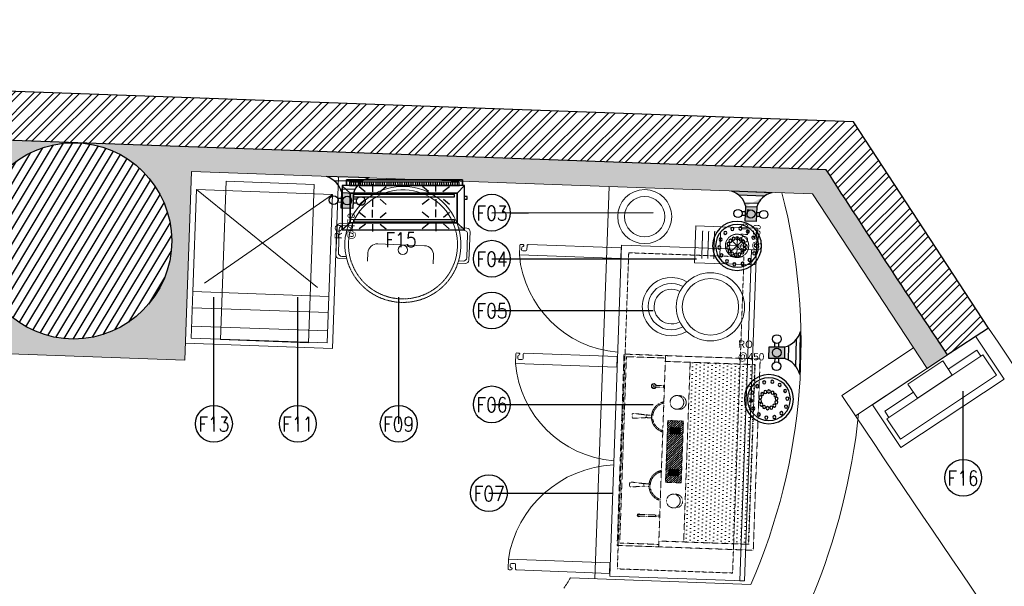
# Model space of a CAD drawing. Header units: millimetres. Extents: x 256680 to 410391, y -77299 to -22623.
# Tile 241 of 241: x 389911 to 393924, y -27744 to -25435. Entities that reach past the tile are written whole.
import ezdxf
from ezdxf.lldxf.tags import DXFTag

# ---------------------------------------------------------------- set-up
doc = ezdxf.new("R2010")
doc.units = ezdxf.units.MM
doc.header["$LTSCALE"] = 2.5
for name, pattern in [('( Hidden )', [0.375, 0.25, -0.125]), ('DASHED', [19.049999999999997, 12.7, -6.35]), ('HIDDEN', [0.375, 0.25, -0.125]), ('HIDDEN2', [4.7624999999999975, 3.174999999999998, -1.587499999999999]), ('HIDDENX2', [19.049999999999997, 12.7, -6.35])]:
    doc.linetypes.add(name, pattern=pattern)
for name, color, linetype, lineweight in [('A-WALL', 7, 'Continuous', 30), ('CKD Dimensions', 7, 'Continuous', 0), ('ELEVATION 1', 143, 'Continuous', 18), ('ELEVATION 4', 157, 'Continuous', 9), ('FURNITURES', 30, 'Continuous', 15), ('HATCH LIGHT', 250, 'Continuous', 0), ('HATCH MEDIUM', 251, 'Continuous', 5), ('K Equipment', 30, 'Continuous', 9), ('K Equipment UC', 251, 'Continuous', 5), ('ROOM TEXT', 7, 'Continuous', 5), ('WALL', 132, 'Continuous', 25)]:
    doc.layers.add(name, color=color, linetype=linetype, lineweight=lineweight)
for name, color, linetype in [('CKD Plumbing', 6, 'Continuous'), ('kitchen equip1', 8, 'Continuous'), ('sp04000g0$0$S-COLS-PATT', 252, 'Continuous')]:
    doc.layers.add(name, color=color, linetype=linetype)
doc.styles.add('MTEXT', font='romans.shx', dxfattribs={"width": 0.85})
doc.styles.get("Standard").update_dxf_attribs({"font": 'GOTHIC.TTF'})
tags = doc.linetypes.add('DOT2', pattern=[3.174999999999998, 0, -3.174999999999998]).pattern_tags.tags
tags[6:7] = [DXFTag(74, 4), DXFTag(75, 0), DXFTag(340, '0'), DXFTag(46, 1.0), DXFTag(50, 0.0), DXFTag(44, 0.0), DXFTag(45, 0.0)]
tags[4:5] = [DXFTag(74, 4), DXFTag(75, 0), DXFTag(340, '0'), DXFTag(46, 1.0), DXFTag(50, 0.0), DXFTag(44, 0.0), DXFTag(45, 0.0)]
doc.dimstyles.new('AJKD_30', dxfattribs={"dimscale": 30, "dimtxt": 2, "dimasz": 1, "dimexe": 0.8, "dimexo": 0.8, "dimgap": 0.5, "dimtad": 1, "dimdec": 0, "dimzin": 0, "dimdsep": 46, "dimtxsty": 'Standard', "dimblk": 'ARCHTICK', "dimcen": 0.125, "dimclrd": 251, "dimclre": 251, "dimclrt": 42, "dimadec": 0, "dimazin": 0, "dimtfac": 1, "dimtdec": 0, "dimtix": 1, "dimtmove": 0, "dimatfit": 3, "dimfxl": 1, "dimtolj": 1, "dimtzin": 0, "dimarcsym": 1})

# ---------------------------------------------------------------- blocks, each defined once
blk = doc.blocks.new('*X3')
at = {"color": 0}
for p, q in [((-2009.809181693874, 605.0716951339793), (-2007.347811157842, 607.5330656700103)), ((-2009.809181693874, 605.2484718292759), (-2007.524587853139, 607.5330656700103)), ((-2009.809181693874, 605.4252485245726), (-2007.701364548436, 607.5330656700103)), ((-2009.809181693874, 605.6020252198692), (-2007.878141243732, 607.5330656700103)), ((-2009.809181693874, 605.7788019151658), (-2008.054917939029, 607.5330656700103)), ((-2009.809181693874, 605.9555786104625), (-2008.231694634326, 607.5330656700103)), ((-2009.809181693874, 606.132355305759), (-2008.408471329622, 607.5330656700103)), ((-2009.809181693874, 606.3091320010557), (-2008.585248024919, 607.5330656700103)), ((-2009.809181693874, 606.4859086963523), (-2008.762024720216, 607.5330656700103)), ((-2009.809181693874, 606.6626853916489), (-2008.938801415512, 607.5330656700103)), ((-2009.809181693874, 606.8394620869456), (-2009.115578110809, 607.5330656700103)), ((-2009.809181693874, 607.0162387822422), (-2009.292354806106, 607.5330656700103)), ((-2009.809181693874, 607.1930154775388), (-2009.469131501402, 607.5330656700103)), ((-2009.809181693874, 607.3697921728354), (-2009.645908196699, 607.5330656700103)), ((-2009.809181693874, 604.8949184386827), (-2007.26907766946, 607.4350224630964)), ((-2009.809181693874, 604.718141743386), (-2007.26907766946, 607.2582457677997)), ((-2009.809181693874, 604.5413650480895), (-2007.26907766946, 607.0814690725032)), ((-2009.809181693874, 604.3645883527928), (-2007.26907766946, 606.9046923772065)), ((-2009.809181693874, 604.1878116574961), (-2007.26907766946, 606.7279156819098)), ((-2009.809181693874, 604.0110349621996), (-2007.26907766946, 606.5511389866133)), ((-2009.809181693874, 603.8342582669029), (-2007.26907766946, 606.3743622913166)), ((-2009.809181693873, 603.6574815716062), (-2007.26907766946, 606.19758559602)), ((-2009.809181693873, 603.4807048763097), (-2007.26907766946, 606.0208089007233)), ((-2009.662142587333, 603.4509672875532), (-2007.26907766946, 605.8440322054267)), ((-2009.485365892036, 603.4509672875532), (-2007.26907766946, 605.6672555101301)), ((-2009.30858919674, 603.4509672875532), (-2007.26907766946, 605.4904788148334)), ((-2009.131812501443, 603.4509672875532), (-2007.26907766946, 605.3137021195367)), ((-2008.955035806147, 603.4509672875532), (-2007.26907766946, 605.1369254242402)), ((-2008.77825911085, 603.4509672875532), (-2007.26907766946, 604.9601487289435)), ((-2008.601482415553, 603.4509672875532), (-2007.26907766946, 604.7833720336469)), ((-2008.424705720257, 603.4509672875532), (-2007.26907766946, 604.6065953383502)), ((-2008.24792902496, 603.4509672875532), (-2007.26907766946, 604.4298186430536)), ((-2008.071152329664, 603.4509672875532), (-2007.26907766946, 604.253041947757)), ((-2007.894375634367, 603.4509672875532), (-2007.26907766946, 604.0762652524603)), ((-2007.71759893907, 603.4509672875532), (-2007.26907766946, 603.8994885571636)), ((-2007.540822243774, 603.4509672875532), (-2007.26907766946, 603.7227118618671)), ((-2007.364045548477, 603.4509672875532), (-2007.26907766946, 603.5459351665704))]:
    blk.add_line(p, q, dxfattribs=at)
blk = doc.blocks.new('A$C190E2C75')
at = {"linetype": 'HIDDEN'}
h = blk.add_hatch(dxfattribs=at)
h.set_pattern_fill('DOTS', color=256, scale=10, angle=360, style=0)
h.set_pattern_definition([(360, (155757.0525864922, -9081.596596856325), (7.937500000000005, 15.875), [0, -15.875])])
h.paths.add_polyline_path([(23.61872649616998, 534.9999437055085), (23.61872649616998, 270.4480764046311), (756.3809963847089, 270.4480764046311), (756.3809963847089, 534.9999437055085)])
h = blk.add_hatch(dxfattribs=at)
h.set_pattern_fill('ANSI31', color=256, scale=2, angle=180, style=0)
h.set_pattern_definition([(225, (0, 0), (4.490128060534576, -4.490128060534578), [])])
h.paths.add_polyline_path([(479.9998614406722, 187.655048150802), (515.95614334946, 187.655048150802), (515.95614334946, 251.6446502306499), (479.9998614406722, 251.6446502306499), (264.0435795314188, 251.6446502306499), (264.0435795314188, 187.655048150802)])
h.paths.add_polyline_path([(317.700381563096, 199.2393572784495), (292.2993413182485, 199.2393572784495), (292.2993413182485, 240.0603411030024), (317.700381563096, 240.0603411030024)], flags=16)
h.paths.add_polyline_path([(462.2993413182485, 240.0603411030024), (487.700381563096, 240.0603411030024), (487.700381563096, 199.2393572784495), (462.2993413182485, 199.2393572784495)], flags=16)
h = blk.add_hatch(dxfattribs=at)
h.set_pattern_fill('ANSI31', color=256, scale=10, angle=360, style=0)
h.set_pattern_definition([(44.99999999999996, (155757.0525864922, -9081.596596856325), (-22.45064030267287, 22.4506403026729), [])])
h.paths.add_polyline_path([(317.700381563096, 240.0603411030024), (292.2993413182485, 240.0603411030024), (292.2993413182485, 199.2393572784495), (317.700381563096, 199.2393572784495)])
at = {"linetype": 'HIDDEN', "ltscale": 1.5}
for p, q in [((23.61872649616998, 534.9999437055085), (756.3809963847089, 534.9999437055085)), ((23.61872649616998, 534.9999437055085), (23.61872649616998, 169.1191072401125)), ((756.3809963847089, 534.9999437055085), (756.3809963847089, 169.1191072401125)), ((23.61872649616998, 270.4480764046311), (756.3809963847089, 270.4480764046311)), ((-0.0001385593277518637, 169.1191072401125), (489.9998614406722, 169.1191072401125)), ((489.9998614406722, 169.1191072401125), (779.9998614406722, 169.1191072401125)), ((244.5548597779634, 99.37980522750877), (239.9995957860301, 47.31289954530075)), ((255.4448631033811, 99.37980522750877), (260.00012709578, 47.31289954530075)), ((524.5548597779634, 99.37980522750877), (519.9995957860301, 47.31289954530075)), ((535.4448631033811, 99.37980522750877), (540.00012709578, 47.31289954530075)), ((255.0191536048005, 41.87712083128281), (244.9805692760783, 41.87712083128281)), ((524.9805692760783, 41.87712083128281), (535.0191536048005, 41.87712083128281))]:
    blk.add_line(p, q, dxfattribs=at)
for points in [[(-0.0001385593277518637, -5.629449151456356e-05), (779.9998614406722, -5.629449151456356e-05), (779.9998614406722, 554.9999437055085), (-0.0001385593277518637, 554.9999437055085)], [(292.2993413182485, 240.0603411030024), (292.2993413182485, 199.2393572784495), (317.700381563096, 199.2393572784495), (317.700381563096, 240.0603411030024)], [(487.700381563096, 240.0603411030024), (487.700381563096, 199.2393572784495), (462.2993413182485, 199.2393572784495), (462.2993413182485, 240.0603411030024)]]:
    blk.add_lwpolyline(points, close=True, dxfattribs=at)
for points in [[(479.9998614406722, 251.6446502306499), (264.0435795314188, 251.6446502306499)], [(264.0435795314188, 251.6446502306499), (264.0435795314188, 187.655048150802), (479.9998614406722, 187.655048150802)], [(479.9998614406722, 251.6446502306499), (515.95614334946, 251.6446502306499)], [(515.95614334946, 251.6446502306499), (515.95614334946, 187.655048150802), (479.9998614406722, 187.655048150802)], [(9.999861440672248, 169.1191072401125), (9.999861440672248, 9.999943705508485), (769.9998614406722, 9.999943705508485), (769.9998614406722, 169.1191072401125)], [(122.5235561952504, 169.1191072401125), (122.5235561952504, 83.56752181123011)], [(129.2754811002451, 83.56752181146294), (129.2754811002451, 169.1191072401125)], [(650.7242417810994, 125.9535622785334), (650.7242417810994, 165.7953370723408)], [(657.4761666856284, 165.7953370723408), (657.4761666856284, 125.9535622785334)], [(244.5548597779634, 121.1574072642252), (244.5548597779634, 99.37980522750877), (255.4448631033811, 99.37980522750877), (255.4448631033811, 121.1574072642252)], [(535.4448631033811, 121.1574072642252), (535.4448631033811, 99.37980522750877), (524.5548597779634, 99.37980522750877), (524.5548597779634, 121.1574072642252)]]:
    blk.add_lwpolyline(points, dxfattribs=at)
for centre in [(188.9241768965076, 222.4633842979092), (591.0755459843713, 222.4633842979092)]:
    blk.add_circle(centre, 27.89388669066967, dxfattribs=at)
for centre, radius, start, end in [((188.9241768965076, 232.4497206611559), 27.89388669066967, 349.6881427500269, 190.3118572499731), ((591.0755459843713, 232.4497206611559), 27.89388669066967, 349.6881427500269, 190.3118572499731), ((249.9998614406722, 184.3184372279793), 63.39529753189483, 193.8720718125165, 346.1279281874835), ((249.9998614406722, 184.3184372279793), 58.39529753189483, 193.8720718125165, 346.1279281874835), ((529.9998614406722, 184.3184372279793), 63.39529753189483, 193.8720718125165, 346.1279281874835), ((529.9998614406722, 184.3184372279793), 58.39529753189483, 193.8720718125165, 346.1279281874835), ((654.1002042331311, 173.16172981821), 8.103139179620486, 209.9269774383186, 330.0730225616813), ((125.8995186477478, 154.4762954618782), 3.375962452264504, 180, 0), ((654.1002042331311, 125.9535622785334), 10.10313917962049, 109.5208491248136, 70.4791508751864), ((654.1002042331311, 125.9535622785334), 8.103139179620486, 114.6216307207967, 65.3783692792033), ((654.1002042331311, 125.9535622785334), 3.375962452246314, 180, 0), ((125.8995186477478, 83.56752181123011), 5.875962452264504, 125.0672694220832, 54.93273057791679), ((125.8995186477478, 83.56752181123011), 3.375962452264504, 180, 0), ((244.9805692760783, 46.87712083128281), 5.000000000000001, 175.0000000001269, 270), ((255.0191536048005, 46.87712083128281), 5.000000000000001, 270, 4.999999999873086), ((524.9805692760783, 46.87712083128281), 5.000000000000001, 175.0000000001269, 270), ((535.0191536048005, 46.87712083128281), 5.000000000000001, 270, 4.999999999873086)]:
    blk.add_arc(centre, radius, start, end, dxfattribs=at)
at = {"linetype": 'HIDDEN', "xscale": -10, "yscale": 10, "zscale": 10}
for p in [(-19780.39143537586, -5835.270315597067), (-19610.39143537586, -5835.270315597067)]:
    blk.add_blockref('*X3', p, dxfattribs=at)
blk = doc.blocks.new('A$C7627248E')
at = {"ltscale": 500}
for radius in [139.0739870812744, 115.0739870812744]:
    blk.add_circle((139.0707093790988, 277.0472670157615), radius, dxfattribs=at)
for radius, start, end in [(118.6911398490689, 152.4743993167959, 36.45809114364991), (94.69113984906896, 154.8731326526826, 34.05935780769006), (70.69113984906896, 155.4698097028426, 33.46268075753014)]:
    blk.add_arc((151.4399910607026, 118.6879348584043), radius, start, end, dxfattribs=at)
blk = doc.blocks.new('A$C7a6a0475')
for p, q in [((325.3831499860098, 415.8580889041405), (289.5980327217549, 415.8580889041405)), ((249.5980327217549, 175.8580889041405), (249.5980327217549, 375.8580889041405)), ((325.3831499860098, 135.8580889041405), (289.5980327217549, 135.8580889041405))]:
    blk.add_line(p, q)
at = {"elevation": 1.230083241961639e-09}
for points in [[(167.8255852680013, 517.9784508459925), (167.8255852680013, 552.3067650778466, -0.414213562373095), (182.8255852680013, 567.3067650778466), (303.7137192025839, 567.3067650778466, -0.414213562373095), (318.7137192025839, 552.3067650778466), (318.7137192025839, 520.6868320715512)], [(177.8255852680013, 521.1438579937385), (177.8255852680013, 542.3067650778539, -0.4142135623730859), (192.8255852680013, 557.3067650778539), (293.7137192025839, 557.3067650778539, -0.414213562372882), (308.7137192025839, 542.3067650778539), (308.7137192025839, 523.4639965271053)], [(167.8255852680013, 49.32831423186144), (167.8255852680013, 15, 0.414213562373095), (182.8255852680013, 0), (303.7137192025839, 7.275957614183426e-12, 0.414213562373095), (318.7137192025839, 15.00000000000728), (318.713719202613, 46.61993300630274)], [(177.8255852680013, 46.16290708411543), (177.8255852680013, 25, 0.4142135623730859), (192.8255852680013, 10), (293.7137192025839, 10, 0.4142135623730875), (308.7137192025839, 25), (308.713719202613, 43.84276855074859)]]:
    blk.add_lwpolyline(points, format="xyb", dxfattribs=at)
blk.add_circle((271.1044638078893, 283.653382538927), 20)
for centre, radius, start, end in [((247.5, 283.653382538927), 247.5, 71.65853981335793, 288.3414601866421), ((247.5, 283.653382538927), 232.5, 71.65853981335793, 288.3414601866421), ((289.5980327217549, 375.8580889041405), 40, 90, 180), ((289.5980327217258, 175.8580889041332), 39.99999999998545, 180, 270)]:
    blk.add_arc(centre, radius, start, end)
at = {"linetype": 'HIDDEN2', "ltscale": 0.1}
for radius in [232.5, 247.5]:
    blk.add_arc((247.5, 283.653382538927), radius, 288.3414601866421, 71.65853981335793, dxfattribs=at)
blk = doc.blocks.new('A$Cb31a83a8')
at = {"linetype": 'DASHED', "ltscale": 20}
for p, q in [((0, 606.0951333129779, -0.01341032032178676), (0, 416.0951333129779, -0.01341032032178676)), ((554.9505747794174, 606.0951333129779, -0.01341032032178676), (0, 606.0951333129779, -0.01341032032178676)), ((554.9505747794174, 416.0951333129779, -0.01341032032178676), (554.9505747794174, 606.0951333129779, -0.01341032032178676)), ((554.9505747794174, 557.0327770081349, -0.01341032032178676), (0, 557.0327770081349, -0.01341032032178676)), ((554.9505747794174, 482.0327770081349, -0.01341032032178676), (0, 482.0327770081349, -0.01341032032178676)), ((554.9505747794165, 0, -0.01341032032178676), (0, 416.0951333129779, -0.01341032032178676)), ((-9.094947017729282e-13, 0, -0.01341032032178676), (554.9505747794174, 416.0951333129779, -0.01341032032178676))]:
    blk.add_line(p, q, dxfattribs=at)
at = {"linetype": 'DASHED', "ltscale": 20, "elevation": -0.01341032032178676}
blk.add_lwpolyline([(0, 416.0951333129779), (554.9505747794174, 416.0951333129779), (554.9505747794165, 0), (-9.094947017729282e-13, 0)], close=True, dxfattribs=at)
blk = doc.blocks.new('_ArchTick')
at = {"color": 0, "linetype": 'ByBlock', "const_width": 0.15}
blk.add_lwpolyline([(-0.5, -0.5), (0.5, 0.5)], dxfattribs=at)
blk = doc.blocks.new('bc3')
blk.add_line((-1349.606169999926, 0), (-1349.606169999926, -549.9999999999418))
for points in [[(0, -549.9999999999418), (0, 0), (-1349.606169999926, 0), (-1349.606169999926, -549.9999999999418)], [(0, -20), (0, 0), (-1349.606169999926, 0), (-1349.606169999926, -20)]]:
    blk.add_lwpolyline(points, close=True)
at = {"linetype": 'DASHED', "ltscale": 0.03}
blk.add_lwpolyline([(-30.15956999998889, -50), (-30.15956999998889, -519.9999999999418), (-1319.446599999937, -519.9999999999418), (-1319.446599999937, -50)], close=True, dxfattribs=at)
for points in [[(-1325.750694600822, -956.4717857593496, -0.4142135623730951), (-1330.087696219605, -952.1347841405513), (-1330.087696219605, -952.4387711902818, 0.414213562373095), (-1334.424697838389, -948.1017695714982), (-1334.424697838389, -948.1017695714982, 0.414213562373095), (-1338.761699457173, -952.4387711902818), (-1338.761699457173, -956.4717857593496), (-1338.761699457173, -960.8087873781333, 0.414213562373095), (-1334.424697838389, -965.1457889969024), (-1295.391683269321, -965.1457889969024), (-1295.391683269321, -551.1856594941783), (-1338.761699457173, -551.1856594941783), (-1338.761699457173, -930.3947517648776, 0.4142135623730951), (-1334.424697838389, -934.7317533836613), (-1317.076691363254, -934.7317533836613, -0.414213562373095), (-1312.739689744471, -939.068755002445), (-1312.739689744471, -952.1347841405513, -0.414213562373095), (-1317.076691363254, -956.4717857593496), (-1325.750694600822, -956.4717857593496)], [(-467.7122128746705, -956.471785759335, 0.4142135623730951), (-463.3752112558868, -952.1347841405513), (-463.3752112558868, -952.4387711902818, -0.414213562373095), (-459.0382096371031, -948.1017695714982), (-459.0382096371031, -948.1017695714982, -0.414213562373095), (-454.7012080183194, -952.4387711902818), (-454.7012080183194, -956.471785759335), (-454.7012080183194, -960.8087873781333, -0.414213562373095), (-459.0382096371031, -965.1457889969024), (-498.0712242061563, -965.1457889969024), (-498.0712242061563, -551.1856594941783), (-454.7012080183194, -551.1856594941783), (-454.7012080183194, -930.3947517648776, -0.4142135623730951), (-459.0382096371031, -934.7317533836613), (-476.3862161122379, -934.7317533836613, 0.414213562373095), (-480.7232177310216, -939.068755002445), (-480.7232177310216, -952.1347841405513, 0.414213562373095), (-476.3862161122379, -956.471785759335), (-467.7122128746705, -956.471785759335)], [(-24.70695867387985, -956.4717857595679, 0.4142135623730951), (-20.36995705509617, -952.1347841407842), (-20.36995705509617, -952.4387711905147, -0.414213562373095), (-16.03295543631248, -948.1017695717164), (-16.03295543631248, -948.1017695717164, -0.414213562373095), (-11.69595381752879, -952.4387711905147), (-11.69595381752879, -956.4717857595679), (-11.69595381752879, -960.8087873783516, -0.414213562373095), (-16.03295543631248, -965.1457889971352), (-55.06597000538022, -965.1457889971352), (-55.06597000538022, -551.1856594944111), (-11.69595381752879, -551.1856594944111), (-11.69595381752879, -930.3947517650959, -0.4142135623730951), (-16.03295543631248, -934.7317533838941), (-33.38096191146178, -934.7317533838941, 0.414213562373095), (-37.71796353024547, -939.0687550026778), (-37.71796353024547, -952.1347841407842, 0.414213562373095), (-33.38096191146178, -956.4717857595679), (-24.70695867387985, -956.4717857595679)]]:
    blk.add_lwpolyline(points, format="xyb")
at = {"linetype": 'DOT2', "ltscale": 0.05}
for centre, radius, start, end in [((-1349.547627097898, -514.0758062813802), 454.3093610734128, 276.8462226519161, 355.3146253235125), ((-442.0696183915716, -530.6198643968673), 438.119799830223, 182.690511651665, 262.6562140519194), ((0.9356358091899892, -530.6198643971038), 438.1197998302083, 182.690511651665, 262.6562140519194)]:
    blk.add_arc(centre, radius, start, end, dxfattribs=at)
blk = doc.blocks.new('cr')
for p, q in [((75, 133.6836785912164), (75, 208.7494093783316)), ((37.46713460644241, 171.216543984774), (112.5328653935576, 171.216543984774)), ((101.5397436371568, 144.6768003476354), (48.46025636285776, 197.7562876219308)), ((48.46025636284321, 144.6768003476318), (101.5397436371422, 197.7562876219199))]:
    blk.add_line(p, q)
at = {"linetype": '( Hidden )'}
for p, q in [((18.9001610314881, 102.5758152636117), (131.0998389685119, 102.5758152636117)), ((18.9001610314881, 78.09781135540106), (131.0998389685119, 78.09781135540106)), ((18.9001610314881, 53.6198074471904), (131.0998389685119, 53.6198074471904)), ((18.9001610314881, 29.14180353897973), (131.0998389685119, 29.14180353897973))]:
    blk.add_line(p, q, dxfattribs=at)
blk.add_lwpolyline([(0, 0), (150, 0), (150, 250), (0, 250)], close=True)
blk.add_circle((75, 171.216543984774), 47.5527025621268, dxfattribs=at)
blk = doc.blocks.new('kiosk')
for p, q in [((27.47722596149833, -80), (27.47722596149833, -50)), ((27.47722596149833, -50), (167.4772259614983, -50)), ((477.4772259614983, -50), (337.4772259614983, -50)), ((477.4772259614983, -80), (477.4772259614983, -50))]:
    blk.add_line(p, q)
for points in [[(0, -210), (504.9544519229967, -210), (504.9544519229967, 0), (0, 0)], [(167.4772259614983, -80), (337.4772259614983, -80), (337.4772259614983, -10), (167.4772259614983, -10)], [(17.47722596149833, -180), (487.4772259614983, -180), (487.4772259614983, -80), (17.47722596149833, -80)]]:
    blk.add_lwpolyline(points, close=True)
blk = doc.blocks.new('G$CD5B1A49A')
at = {"color": 3}
for points in [[(489.9734645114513, 186.7961414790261), (489.9734645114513, 209.9954311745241), (16.9578286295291, 209.9954311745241), (16.9578286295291, 186.7961414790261)], [(16.9578286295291, 186.7961414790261), (16.9578286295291, 209.9954311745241), (489.9734645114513, 209.9954311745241), (489.9734645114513, 186.7961414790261)], [(36.95721629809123, 186.6269419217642), (37.07903997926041, 201.0265010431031), (37.07903997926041, 201.0265010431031)], [(47.37720183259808, 188.938884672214), (47.47872156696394, 200.9385172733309), (47.47872156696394, 200.9385172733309)], [(55.37695689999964, 188.8712048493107), (55.47847663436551, 200.8708374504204), (55.47847663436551, 200.8708374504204)], [(65.77663848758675, 188.7832210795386), (65.87815822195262, 200.7828536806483), (65.87815822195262, 200.7828536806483)], [(73.77639355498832, 188.7155412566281), (73.87791328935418, 200.7151738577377), (73.87791328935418, 200.7151738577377)], [(81.77614862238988, 188.6478614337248), (81.87766835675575, 200.6474940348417), (81.87766835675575, 200.6474940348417)], [(137.7744340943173, 188.1741026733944), (137.8962577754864, 202.5736617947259), (137.8962577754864, 202.5736617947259)], [(145.7741891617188, 188.1064228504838), (145.896012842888, 202.5059819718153), (145.896012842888, 202.5059819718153)], [(153.7739442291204, 188.0387430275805), (153.895767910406, 202.4383021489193), (153.895767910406, 202.4383021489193)], [(164.1736258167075, 187.9507592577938), (164.2954494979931, 202.3503183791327), (164.2954494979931, 202.3503183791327)], [(172.1733808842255, 187.8830794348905), (172.2952045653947, 202.2826385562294), (172.2952045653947, 202.2826385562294)], [(182.5730624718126, 187.7950956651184), (182.6948861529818, 202.19465478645), (182.6948861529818, 202.19465478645)], [(190.5728175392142, 187.7274158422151), (190.6946412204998, 202.1269749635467), (190.6946412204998, 202.1269749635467)], [(198.5725726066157, 187.6597360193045), (198.6943962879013, 202.0592951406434), (198.6943962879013, 202.0592951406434)], [(208.9722541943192, 187.5717522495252), (209.0940778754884, 201.9713113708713), (209.0940778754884, 201.9713113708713)], [(216.9720092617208, 187.5040724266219), (217.09383294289, 201.9036315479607), (217.09383294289, 201.9036315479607)], [(227.3716908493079, 187.4160886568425), (225.8935635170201, 201.8291837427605), (225.8935635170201, 201.8291837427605)], [(235.3714459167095, 187.3484088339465), (235.4932695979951, 201.747967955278), (235.4932695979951, 201.747967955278)], [(244.1711764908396, 187.2739610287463), (244.2930001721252, 201.6735201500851), (244.2930001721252, 201.6735201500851)], [(254.5708580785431, 187.1859772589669), (254.6926817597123, 201.5855363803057), (254.6926817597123, 201.5855363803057)], [(262.5706131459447, 187.1182974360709), (262.6924368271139, 201.5178565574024), (262.6924368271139, 201.5178565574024)], [(270.5703682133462, 187.0506176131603), (270.6921918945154, 201.4501767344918), (270.6921918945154, 201.4501767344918)], [(280.9700498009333, 186.9626338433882), (281.0918734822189, 201.3621929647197), (281.0918734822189, 201.3621929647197)], [(288.9698048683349, 186.8949540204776), (289.0916285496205, 201.2945131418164), (289.0916285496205, 201.2945131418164)], [(299.3694864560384, 186.8069702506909), (299.4913101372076, 201.206529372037), (299.4913101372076, 201.206529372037)], [(307.36924152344, 186.7392904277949), (307.4910652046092, 201.1388495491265), (307.4910652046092, 201.1388495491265)], [(315.3689965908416, 186.6716106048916), (315.4908202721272, 201.0711697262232), (315.4908202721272, 201.0711697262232)], [(325.7686781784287, 186.5836268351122), (325.8905018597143, 200.9831859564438), (325.8905018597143, 200.9831859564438)], [(333.7684332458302, 186.5159470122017), (333.8902569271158, 200.9155061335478), (333.8902569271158, 200.9155061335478)], [(342.5681638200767, 186.441499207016), (342.6899875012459, 200.8410583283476), (342.6899875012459, 200.8410583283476)], [(352.1814058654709, 187.9602344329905), (352.2896935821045, 200.7598425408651), (352.2896935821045, 200.7598425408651)], [(360.981136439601, 187.8857866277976), (361.089424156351, 200.6853947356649), (361.089424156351, 200.6853947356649)], [(442.5786381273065, 187.1954524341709), (442.7004618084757, 201.5950115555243), (442.7004618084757, 201.5950115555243)], [(450.578393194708, 187.1277726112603), (450.7002168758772, 201.5273317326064), (450.7002168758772, 201.5273317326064)], [(459.3781237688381, 187.0533248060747), (459.4999474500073, 201.4528839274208), (459.4999474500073, 201.4528839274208)], [(468.9778298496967, 186.9721090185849), (469.0996535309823, 201.371668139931), (469.0996535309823, 201.371668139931)], [(31.29003215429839, 156.493890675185), (0.5710610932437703, 184.3961414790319), (0.5710610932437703, 184.3961414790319)], [(92.49903536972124, 161.7003215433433), (68.56591639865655, 182.5774919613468), (68.56591639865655, 182.5774919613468)], [(92.17583021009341, 188.5598776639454), (92.27734994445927, 200.5595102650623), (92.27734994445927, 200.5595102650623)], [(100.9755607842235, 188.4854298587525), (101.0770805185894, 200.4850624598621), (101.0770805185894, 200.4850624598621)], [(110.5752668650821, 188.4042140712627), (110.676786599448, 200.4038466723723), (110.676786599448, 200.4038466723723)], [(119.3749974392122, 188.3297662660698), (119.476517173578, 200.3293988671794), (119.476517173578, 200.3293988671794)], [(123.6990353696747, 161.5999999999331), (123.7993569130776, 192.7999999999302), (123.7993569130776, 192.7999999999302)], [(127.3747525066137, 188.2620864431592), (127.4762722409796, 200.2617190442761), (127.4762722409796, 200.2617190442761)], [(152.4990353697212, 161.5073954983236), (178.9710610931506, 183.8225080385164), (178.9710610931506, 183.8225080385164)], [(350.9067524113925, 163.2694533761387), (326.1710610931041, 183.3491961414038), (326.1710610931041, 183.3491961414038)], [(370.580842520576, 187.8045708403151), (370.6891302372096, 200.6041789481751), (370.6891302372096, 200.6041789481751)], [(379.3805730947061, 187.730123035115), (379.4888608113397, 200.5297311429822), (379.4888608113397, 200.5297311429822)], [(381.3067524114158, 163.1717041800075), (381.4045016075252, 193.5717041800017), (381.4045016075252, 193.5717041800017)], [(387.3803281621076, 187.6624432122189), (387.4886158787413, 200.4620513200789), (387.4886158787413, 200.4620513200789)], [(397.7800097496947, 187.5744594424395), (397.8882974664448, 200.3740675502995), (397.8882974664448, 200.3740675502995)], [(405.7797648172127, 187.5067796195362), (405.8880525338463, 200.3063877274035), (405.8880525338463, 200.3063877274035)], [(410.106752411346, 163.0790996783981), (436.5710610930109, 182.9942122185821), (436.5710610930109, 182.9942122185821)], [(416.1794464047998, 187.4187958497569), (413.8878076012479, 200.2387079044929), (413.8878076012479, 200.2387079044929)], [(424.1792014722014, 187.3511160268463), (424.287489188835, 200.1507241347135), (424.287489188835, 200.1507241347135)], [(432.178956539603, 187.283436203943), (432.2872442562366, 200.083044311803), (432.2872442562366, 200.083044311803)], [(467.6861736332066, 156.493890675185), (498.1839228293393, 186.7961414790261), (498.1839228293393, 186.7961414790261)], [(92.40128617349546, 131.3003215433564), (68.32926045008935, 108.9774919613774), (68.32926045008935, 108.9774919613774)], [(123.6012861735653, 131.1999999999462), (123.5009646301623, 99.9999999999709), (123.5009646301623, 99.9999999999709)], [(154.0012861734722, 131.1022508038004), (178.7344051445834, 110.2225080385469), (178.7344051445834, 110.2225080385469)], [(353.2064308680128, 132.0617363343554), (325.9344051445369, 109.7491961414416), (325.9344051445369, 109.7491961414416)], [(381.2064308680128, 131.9717041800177), (381.1086816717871, 101.5717041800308), (381.1086816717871, 101.5717041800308)], [(412.4064308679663, 131.8713826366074), (436.3421221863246, 111.7942122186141), (436.3421221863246, 111.7942122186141)], [(498.006430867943, 131.5961414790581), (508.4064308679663, 131.5627009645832), (508.4398713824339, 141.9627009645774), (498.0398713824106, 141.9961414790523)], [(123.3646302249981, 57.59999999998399), (123.4623794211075, 87.9999999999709), (123.4623794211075, 87.9999999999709)], [(380.9697749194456, 58.37170418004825), (381.0700964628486, 89.57170418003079), (381.0700964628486, 89.57170418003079)], [(94.56463022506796, 57.69260450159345), (68.22893890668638, 77.77749196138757), (68.22893890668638, 77.77749196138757)], [(153.7646302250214, 57.50225080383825), (178.6289389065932, 77.42250803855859), (178.6289389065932, 77.42250803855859)], [(352.9646302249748, 56.86173633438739), (325.8366559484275, 79.34919614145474), (325.8366559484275, 79.34919614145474)], [(412.1697749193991, 58.27138263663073), (436.2366559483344, 78.99421221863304), (436.2366559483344, 78.99421221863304)], [(31.29003215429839, 34.69581993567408), (0, 6.796141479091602), (0, 6.796141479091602)], [(94.4771704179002, 30.49260450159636), (68.01286173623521, 10.57749196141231), (68.01286173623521, 10.57749196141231)], [(123.2771704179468, 30.3999999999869), (123.179421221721, 0), (123.179421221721, 0)], [(153.6771704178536, 30.30225080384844), (178.4128617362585, 10.22250803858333), (178.4128617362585, 10.22250803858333)], [(352.8848874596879, 32.06173633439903), (325.6180064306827, 11.34919614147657), (325.6180064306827, 11.34919614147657)], [(380.8848874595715, 31.97170418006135), (380.7845659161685, 0.7717041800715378), (380.7845659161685, 0.7717041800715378)], [(412.0848874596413, 31.87138263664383), (436.018006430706, 10.99421221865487), (436.018006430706, 10.99421221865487)], [(467.6861736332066, 34.69581993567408), (497.6051446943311, 6.796141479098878), (497.6051446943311, 6.796141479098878)]]:
    blk.add_lwpolyline(points, dxfattribs=at)
for points in [[(475.4994575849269, 201.3175242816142), (28.95746123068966, 201.3175242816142), (28.95832011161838, 186.7961414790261), (475.4994575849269, 186.6946217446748)], [(498.1839228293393, 186.7961414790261), (0, 186.7961414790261), (0, 6.796141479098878), (498.1839228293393, 6.796141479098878)], [(467.6861736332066, 156.493890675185), (467.6861736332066, 34.69581993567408), (31.29003215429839, 34.69581993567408), (31.29003215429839, 156.493890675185)], [(31.29003215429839, 34.69581993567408), (467.6861736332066, 34.69581993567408), (467.6861736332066, 156.493890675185), (31.29003215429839, 156.493890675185)], [(457.2655948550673, 150.1273311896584), (43.66045016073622, 150.1273311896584), (43.63472668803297, 141.8572347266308), (457.2655948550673, 141.8572347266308)], [(43.63472668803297, 141.8572347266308), (457.2655948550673, 141.8572347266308), (457.2655948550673, 150.1273311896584), (43.63472668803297, 150.1273311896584)], [(456.936334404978, 47.72733118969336), (45.70546623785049, 47.72733118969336), (45.70546623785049, 39.44951768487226), (456.936334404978, 39.44951768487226)], [(45.70546623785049, 39.44951768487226), (456.936334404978, 39.44951768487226), (456.936334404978, 47.72733118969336), (45.70546623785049, 47.72733118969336)]]:
    blk.add_lwpolyline(points, close=True, dxfattribs=at)
blk = doc.blocks.new('G$C05251FD8')
at = {"layer": 'CKD Plumbing'}
h = blk.add_hatch(color=54, dxfattribs=at)
h.dxf.hatch_style = 1
h.paths.add_polyline_path([(189.8059406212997, 63.50403320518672), (126.3019406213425, 63.50403320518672), (126.3019406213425, 111.1320332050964), (189.8059406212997, 111.1320332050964)])
at = {"layer": 'CKD Plumbing', "color": 54}
for p, q in [((253.3099406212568, 3.320511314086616e-05, 83.88463124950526), (253.3099406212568, 174.6360332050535, 83.88463124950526)), ((150.1159406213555, 111.1320332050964, 83.88463124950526), (150.1159406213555, 127.0080332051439, 83.88463124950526)), ((165.9919406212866, 111.1320332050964, 83.88463124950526), (165.9919406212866, 127.0080332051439, 83.88463124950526)), ((237.4339406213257, 31.19954840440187, 83.88463124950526), (237.4339406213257, 143.4682700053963, 83.88463124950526)), ((205.6819406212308, 117.8507564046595, 83.88463124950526), (205.6819406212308, 57.28699160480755, 83.88463124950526)), ((150.1159406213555, 63.50403320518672, 83.88463124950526), (150.1159406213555, 47.62803320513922, 83.88463124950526)), ((165.9919406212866, 63.50403320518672, 83.88463124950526), (165.9919406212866, 47.62803320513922, 83.88463124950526))]:
    blk.add_line(p, q, dxfattribs=at)
at = {"layer": 'CKD Plumbing', "color": 54, "elevation": 83.88463124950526}
blk.add_lwpolyline([(189.8059406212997, 63.50403320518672), (126.3019406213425, 63.50403320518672), (126.3019406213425, 111.1320332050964), (189.8059406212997, 111.1320332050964)], close=True, dxfattribs=at)
at = {"layer": 'CKD Plumbing', "color": 54}
for centre in [(158.0539406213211, 142.8840332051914, 83.88463124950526), (158.0539406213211, 87.31803320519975, 83.88463124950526), (158.0539406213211, 31.75203320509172, 83.88463124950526)]:
    blk.add_circle(centre, 17.74990778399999, dxfattribs=at)
for centre, start, end in [((165.9919406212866, 198.4500332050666, 83.88463124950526), 285.2550999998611, 344.744899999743), ((165.9919406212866, -23.8139667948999, 83.88463124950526), 15.2550999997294, 74.7449000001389)]:
    blk.add_arc(centre, 90.50710737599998, start, end, dxfattribs=at)
at = {"layer": 'CKD Plumbing', "color": 7, "insert": (0, 134.5841901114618), "char_height": 30, "width": 251, "attachment_point": 1}
blk.add_mtext('RO\\P@450', dxfattribs=at)
blk = doc.blocks.new('G$CC311305C')
at = {"layer": 'CKD Dimensions'}
blk.add_blockref('G$C05251FD8', (0, 0), dxfattribs=at)
blk = doc.blocks.new('100 DNT')
at = {"layer": 'CKD Plumbing'}
for centre, radius in [((-0.1292388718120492, -4.683218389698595), 101.6), ((-0.1292388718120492, -4.683218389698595), 88.89999999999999), ((-44.99260977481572, 54.56406472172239), 6.35), ((-14.03453320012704, 67.29299541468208), 6.35), ((19.38060604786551, 65.32915967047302), 6.35), ((48.63452983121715, 49.06151924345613), 6.35), ((-76.71216321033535, -2.476868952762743), 6.35), ((-67.361996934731, 29.66348842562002), 6.35), ((-31.81226021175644, -2.476868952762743), 6.35), ((-31.81226021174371, -2.476868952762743), 6.35), ((-31.8122602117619, -2.476868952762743), 6.35), ((-31.81226021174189, -2.476868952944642), 6.35), ((-31.81226021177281, -2.476868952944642), 6.35), ((-31.81226021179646, -2.476868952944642), 6.35), ((-31.8122602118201, -2.476868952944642), 6.35), ((-31.81226021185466, -2.476868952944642), 6.35), ((-31.81226021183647, -2.476868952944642), 6.35), ((-31.81226021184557, -2.476868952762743), 6.35), ((-31.81226021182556, -2.476868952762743), 6.35), ((-31.8122602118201, -2.476868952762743), 6.35), ((-31.81226021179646, -2.476868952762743), 6.35), ((-31.81226021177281, -2.476868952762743), 6.35), ((-31.8122602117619, -2.476868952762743), 6.35), ((-31.8122602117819, -2.476868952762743), 6.35), ((-31.81226021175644, -2.476868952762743), 6.35), ((-31.81226021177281, -2.476868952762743), 6.35), ((-31.81226021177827, -2.476868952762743), 6.35), ((-31.81226021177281, -2.476868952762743), 6.35), ((-31.812260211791, -2.476868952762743), 6.35), ((-31.81226021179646, -2.476868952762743), 6.35), ((-31.81226021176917, -2.476868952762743), 6.35), ((-31.81226021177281, -2.476868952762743), 6.35), ((-31.81226021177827, -2.476868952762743), 6.35), ((-31.81226021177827, -2.476868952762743), 6.35), ((-31.81226021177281, -2.476868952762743), 6.35), ((-26.26395801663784, 11.87497228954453), 6.35), ((-15.03807992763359, 22.39821634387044), 6.35), ((-0.3580487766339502, 27.00860566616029), 6.35), ((14.86857522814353, 24.79299610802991), 6.35), ((27.62597246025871, 16.19021631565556), 6.35), ((35.38738393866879, 2.90415233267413), 6.35), ((67.93313976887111, 21.71207982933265), 6.35), ((-71.19119349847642, -35.49121545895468), 6.35), ((-30.58407721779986, -17.81474921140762), 6.35), ((-22.82266573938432, -31.10081319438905), 6.35), ((-10.06526850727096, -39.70359298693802), 6.35), ((5.161355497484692, -41.91920254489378), 6.35), ((19.84138664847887, -37.30881322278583), 6.35), ((31.06726473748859, -26.78556916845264), 6.35), ((36.61556693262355, -12.43372792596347), 6.35), ((64.1039432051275, -43.44262405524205), 6.35), ((73.45410948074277, -11.30226667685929), 6.35), ((-51.89258356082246, -62.84065487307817), 6.35), ((-22.63865977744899, -79.10829530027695), 6.35), ((10.77647947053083, -81.07213104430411), 6.35), ((41.73455604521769, -68.34320035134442), 6.35)]:
    blk.add_circle(centre, radius, dxfattribs=at)
blk = doc.blocks.new('100DNT')
at = {"layer": 'CKD Plumbing'}
blk.add_blockref('100 DNT', (0.1292388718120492, 4.683218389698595), dxfattribs=at)
blk = doc.blocks.new('G$C4B30AC26')
at = {"layer": 'CKD Plumbing'}
h = blk.add_hatch(color=5, dxfattribs=at)
h.dxf.hatch_style = 1
h.paths.add_polyline_path([(179.3019406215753, 60.00003137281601), (119.3019406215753, 60.00003137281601), (119.3019406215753, 105.000031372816), (179.3019406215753, 105.000031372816)])
edge = h.paths.add_edge_path()
edge.add_arc((156.8019804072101, -22.49992884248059), 85.51310803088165, 15.25509999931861, 74.74490000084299)
edge.add_line((239.3019406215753, 165.000031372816), (239.3019406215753, 3.137281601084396e-05))
edge.add_line((194.3019406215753, 54.1260313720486), (194.3019406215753, 111.3480313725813))
edge.add_arc((156.8019725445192, 187.5000235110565), 85.51312401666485, 285.25508075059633, 344.7448807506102, ccw=False)
edge.add_line((224.3019406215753, 135.5520313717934), (224.3019406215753, 29.47803137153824))
at = {"layer": 'CKD Plumbing', "color": 5}
for p, q in [((239.3019406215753, 3.137281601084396e-05), (239.3019406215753, 165.000031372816)), ((224.3019406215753, 29.47803137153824), (224.3019406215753, 135.5520313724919)), ((141.8019406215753, 105.000031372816), (141.8019406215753, 120.000031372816)), ((156.8019406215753, 105.000031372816), (156.8019406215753, 120.000031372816)), ((194.3019406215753, 111.3480313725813), (194.3019406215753, 54.1260313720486)), ((141.8019406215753, 60.00003137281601), (141.8019406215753, 45.00003137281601)), ((156.8019406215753, 60.00003137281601), (156.8019406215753, 45.00003137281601))]:
    blk.add_line(p, q, dxfattribs=at)
blk.add_lwpolyline([(179.3019406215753, 60.00003137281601), (119.3019406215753, 60.00003137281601), (119.3019406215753, 105.000031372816), (179.3019406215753, 105.000031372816)], close=True, dxfattribs=at)
for centre in [(149.3019406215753, 135.000031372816), (149.3019406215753, 82.50003137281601), (149.3019406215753, 30.00003137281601)]:
    blk.add_circle(centre, 16.77051, dxfattribs=at)
for centre, start, end in [((156.8019406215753, 187.500031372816), 285.2550999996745, 344.7448999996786), ((156.8019406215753, -22.49996862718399), 15.25509999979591, 74.74490000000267)]:
    blk.add_arc(centre, 85.51314, start, end, dxfattribs=at)
at = {"layer": 'kitchen equip1', "ltscale": 700}
for p, q in [((163.9149012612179, 98.24204705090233, -5.889800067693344), (135.4675911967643, 98.0439207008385, -5.889800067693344)), ((163.9715087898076, 90.1142441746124, -5.889800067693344), (163.9149012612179, 98.24204705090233, -5.889800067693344))]:
    blk.add_line(p, q, dxfattribs=at)
at = {"layer": 'CKD Plumbing', "color": 7, "insert": (0, 120.5841901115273), "char_height": 30, "width": 251, "attachment_point": 1}
blk.add_mtext('COLD\\P@450', dxfattribs=at)
blk = doc.blocks.new('G$CB76018F8')
at = {"layer": 'CKD Dimensions'}
blk.add_blockref('G$C4B30AC26', (0, 0), dxfattribs=at)

msp = doc.modelspace()

# ---------------------------------------------------------------- hatches: boundary and pattern name
at = {"layer": 'HATCH LIGHT', "true_color": 0x636466}
h = msp.add_hatch(dxfattribs=at)
h.set_pattern_fill('ANSI32', color=251, scale=6)
h.set_pattern_definition([(45, (318543.9897568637, -46725.02572774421), (-40.41115254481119, 40.41115254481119), []), (45, (318570.9305368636, -46725.02572774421), (-40.41115254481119, 40.41115254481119), [])])
h.paths.add_polyline_path([(395686.8304325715, -32589.97445290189), (395492.8859830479, -32638.81655051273), (395674.4287112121, -33359.69440875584), (383121.7788766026, -33359.58488732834, -0.0002631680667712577), (383107.2518414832, -33559.58476056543), (395931.0410305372, -33559.69664779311)])
h.paths.add_polyline_path([(383535.723854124, -25157.05522880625), (383335.6404247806, -25157.05522880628, -0.01197232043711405), (382854.4226804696, -34256.03179570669), (383055.013045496, -34256.03179570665, 0.01195971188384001)])
h.paths.add_polyline_path([(383519.3491814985, -25697.60409340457), (393198.2912937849, -26046.56270283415, 0.003501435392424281), (393692.3623878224, -26800.64148205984), (393859.9866373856, -26691.52636838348), (393309.8762880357, -25850.45577696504), (383525.58382966, -25497.69893113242, -0.0002624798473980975)])
h = msp.add_hatch(dxfattribs=at)
h.set_pattern_fill('ANSI36', color=251, scale=7)
h.set_pattern_definition([(45, (318543.9897568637, -46725.02572774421), (11.78658615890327, 43.2174825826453), [55.56250000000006, -11.11250000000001, 0, -11.11250000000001])])
h.paths.add_polyline_path([(389644.3855991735, -26788.95045203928), (390583.7752662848, -26822.81862772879), (390611.5166477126, -26053.36569635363), (393142.576157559, -26144.61895489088), (393609.1030979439, -26856.03002463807), (393692.3623878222, -26800.64148205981, -0.003501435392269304), (393198.2912937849, -26046.56270283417), (390145.4178432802, -25936.68981455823, -0.4036973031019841), (390531.0058536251, -26336.43009843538, -0.9999999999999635), (389731.0058536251, -26336.43009843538, -0.4248086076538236), (390145.4178432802, -25936.68981455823), (386312.8867004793, -25798.40216332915), (386309.2866408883, -25898.2557490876), (389672.1269806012, -26019.4975206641)])
at = {"layer": 'sp04000g0$0$S-COLS-PATT'}
h = msp.add_hatch(dxfattribs=at)
h.set_pattern_fill('ANSI31', color=256, scale=9.999999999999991, angle=13.97723935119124, style=0)
h.set_pattern_definition([(58.97723935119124, (154704.0733425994, -81155.11453503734), (-27.20856366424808, 16.36326872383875), [])])
edge = h.paths.add_edge_path()
edge.add_arc((390131.0058536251, -26336.43009843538), 400, 0, 360)

# ---------------------------------------------------------------- linework, layer by layer
at = {"layer": 'ELEVATION 1'}
for p, q in [((393554.2639164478, -26772.40527032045), (393262.3070407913, -26966.63063378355)), ((393692.3623878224, -26800.64148205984), (393317.6955833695, -27049.88992366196)), ((393262.3070407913, -26966.63063378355), (393317.6955833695, -27049.88992366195))]:
    msp.add_line(p, q, dxfattribs=at)
msp.add_lwpolyline([(393692.3623878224, -26800.64148205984), (393609.1030979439, -26856.03002463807), (393142.576157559, -26144.61895489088), (390611.5166477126, -26053.36569635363), (390583.7752662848, -26822.81862772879), (389644.3855991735, -26788.95045203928), (389672.1269806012, -26019.4975206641), (386309.2866408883, -25898.2557490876)], dxfattribs=at)
at = {"layer": 'FURNITURES'}
for p, q in [((391211.1270735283, -26074.98368083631), (391185.9060916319, -26774.52917762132)), ((392312.9461061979, -26114.70798469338), (392255.2981475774, -27713.66912020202)), ((391185.9060916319, -26774.52917762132), (390586.2956658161, -26752.91119313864)), ((392155.8960619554, -27710.08533871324), (392891.3981719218, -27736.60267816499))]:
    msp.add_line(p, q, dxfattribs=at)
for radius, start, end in [(2465, 336.5207390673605, 14.43281618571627), (2715, 224.5735193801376, 353.9316356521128), (1800, 326.3488495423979, 327.935187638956)]:
    msp.add_arc((390630.4894552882, -26754.50452876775), radius, start, end, dxfattribs=at)
at = {"layer": 'HATCH MEDIUM', "flags": 128}
for points in [[(395574.2401915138, -29481.2570761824, 0.04411486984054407), (395413.5009424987, -29019.34209444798, 0.05266240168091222), (395119.4576435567, -28515.50388693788, -0.008636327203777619), (393859.9866373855, -26691.52636838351, -0.008636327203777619)], [(394943.92074959, -29639.99396897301, 0.04411486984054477), (394820.8044646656, -29286.19577188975, 0.05308699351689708), (394593.4505536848, -28897.38539295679, -0.008660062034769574), (393317.6955833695, -27049.88992366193, -0.008660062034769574)]]:
    msp.add_lwpolyline(points, format="xyb", dxfattribs=at)
at = {"layer": 'K Equipment'}
msp.add_lwpolyline([(391088.7021359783, -26751.62322240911), (390729.4669058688, -26738.67157698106), (390752.7287239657, -26093.46671685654), (391111.9639540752, -26106.41836228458)], close=True, dxfattribs=at)
for radius in [110, 82.19641230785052]:
    msp.add_circle((392458.3550937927, -26237.57547976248), radius, dxfattribs=at)
at = {"layer": 'WALL'}
for p, q in [((393309.8762880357, -25850.45577696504), (383526.5551763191, -25497.73395146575)), ((393859.9866373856, -26691.52636838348), (393309.8762880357, -25850.45577696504))]:
    msp.add_line(p, q, dxfattribs=at)
at = {"layer": 'WALL', "flags": 128}
msp.add_lwpolyline([(393859.9866373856, -26691.52636838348), (393692.3623878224, -26800.64148205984, -0.003501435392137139), (393198.2912937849, -26046.56270283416), (383519.3491814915, -25697.60409340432)], format="xyb", dxfattribs=at)
at = {"layer": 'WALL'}
msp.add_circle((390131.0058536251, -26336.43009843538), 400, dxfattribs=at)

# ---------------------------------------------------------------- block references
at = {"layer": 'A-WALL'}
msp.add_blockref('G$CD5B1A49A', (391226.1705673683, -26298.06174095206), dxfattribs=at)
at = {"layer": 'CKD Dimensions', "ltscale": 0.25}
for name, p, rotation in [('G$CC311305C', (391328.8892120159, -26332.85193725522), 88.25373487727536), ('G$CC311305C', (391328.8892120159, -26332.85193725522), 88.25373487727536), ('G$CB76018F8', (392967.5588335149, -26379.22381641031), 87.68859412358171), ('G$CC311305C', (392836.8462703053, -26876.56364127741, -83.88463124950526), 359.0280929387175)]:
    msp.add_blockref(name, p, dxfattribs=dict(at, rotation=rotation))
at = {"layer": 'CKD Plumbing', "xscale": -0.9832238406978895, "yscale": 0.9832238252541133, "zscale": 0.9832238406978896, "rotation": 359.9999999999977}
for p in [(392834.6210741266, -26356.71063336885), (392964.4848783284, -26981.48015836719)]:
    msp.add_blockref('100DNT', p, dxfattribs=at)
at = {"layer": 'FURNITURES', "rotation": 33.63397994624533}
msp.add_blockref('kiosk', (393386.3174350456, -27004.23898958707), dxfattribs=at)
at = {"layer": 'K Equipment', "xscale": -1}
for name, p, rotation in [('cr', (392660.8134513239, -26425.49300894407), 267.9351876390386), ('A$C7627248E', (392459.5761824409, -26763.55692380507), 274.0349361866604), ('A$C190E2C75', (392346.1160961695, -27577.3551576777), 267.935187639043)]:
    msp.add_blockref(name, p, dxfattribs=dict(at, rotation=rotation))
at = {"layer": 'K Equipment UC', "xscale": 0.9559158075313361, "yscale": 0.9559158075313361, "zscale": 0.9559158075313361, "rotation": 267.7488789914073}
msp.add_blockref('A$C7a6a0475', (391211.6376361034, -26103.52657827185, -0.6020164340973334), dxfattribs=at)
at = {"layer": 'K Equipment UC', "xscale": -1, "rotation": 177.9351876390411}
msp.add_blockref('A$Cb31a83a8', (390631.4307408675, -26126.86733371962, 0.01341032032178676), dxfattribs=at)
at = {"layer": 'K Equipment UC', "linetype": 'HIDDENX2', "ltscale": 10, "xscale": -1, "rotation": 267.9351876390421}
msp.add_blockref('bc3', (392913.9965526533, -26373.4067267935), dxfattribs=at)

# ---------------------------------------------------------------- texts
at = {"layer": 'ROOM TEXT', "char_height": 60, "style": 'MTEXT'}
for s, insert, attachment_point in [('\\A1;\\pxqc;F03', (391750.7203141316, -26253.52587737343, 0.2060197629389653), 7), ('\\A1;\\pxqc;F15', (391379.7160155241, -26301.5269447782, -0.3959966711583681), 1), ('\\A1;\\pxqc;F04', (391750.7203141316, -26441.08697756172, 0.2060197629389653), 7), ('\\A1;\\pxqc;F05', (391750.7203141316, -26651.98001749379, 0.2060197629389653), 7), ('\\A1;\\pxqc;F06', (391750.7203141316, -27034.88145182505, 0.2060197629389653), 7), ('\\A1;\\pxqc;F13', (390616.9684511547, -27053.65530237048, 0.2060197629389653), 1), ('\\A1;\\pxqc;F11', (390958.9746198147, -27053.65530237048, 0.2060197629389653), 1), ('\\A1;\\pxqc;F09', (391369.8739442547, -27053.65530237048, 0.2060197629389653), 1), ('\\A1;\\pxqc;F16', (393670.0971874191, -27273.82220316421, 0.2060197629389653), 1), ('\\A1;\\pxqc;F07', (391739.1970005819, -27396.70222405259, 0.2060197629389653), 7)]:
    msp.add_mtext_dynamic_manual_height_columns(s, width=170.9174152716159, gutter_width=1.8, heights=[0], dxfattribs=dict(at, insert=insert, attachment_point=attachment_point))

# ---------------------------------------------------------------- leaders
at = {"layer": 'ELEVATION 4'}
for points in [[(391835.1243564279, -26221.42587587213), (392492.5052908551, -26221.32383363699)], [(391835.1243564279, -26408.98697606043), (392670.0402058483, -26408.88493382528)], [(391835.1243564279, -26619.88001599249), (392492.5052908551, -26619.77797375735)], [(390703.0126537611, -27081.70416336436), (390703.0927499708, -26565.70487017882)], [(391045.0188224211, -27081.70416336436), (391045.0989186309, -26565.70487017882)], [(391455.9181468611, -27081.70416336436), (391455.9982430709, -26565.70487017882)], [(391835.1243564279, -27002.78145032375), (392492.5052908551, -27002.67940808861)], [(393756.1413900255, -27301.87106415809), (393756.196264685, -26948.35514088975)], [(391823.6010428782, -27364.60222255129), (392327.9060821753, -27364.52394158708)]]:
    msp.add_leader(points, dimstyle='AJKD_30', override={"dimasz": 5, "dimgap": 0.5, "dimtad": 0, "dimldrblk": 'DotBlank', "dimfxl": 0.18, "dimfxlon": 1, "dimarcsym": 2}, dxfattribs=at)

doc.saveas('drawing.dxf')
